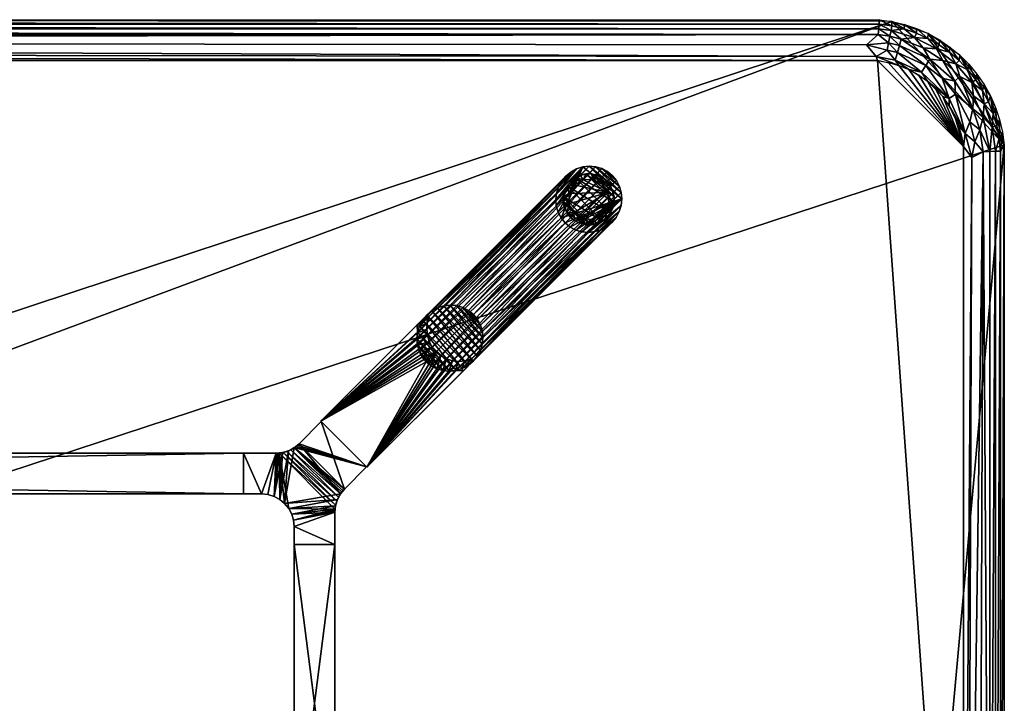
# Model space of a CAD drawing. Header units: inches. Extents: x -1 to 120, y -42 to 1.
# Tile 6 of 6: x 90 to 120, y -21 to 0. Entities that reach past the tile are written whole.
import ezdxf

# ---------------------------------------------------------------- set-up
doc = ezdxf.new("R2010")
doc.units = ezdxf.units.IN
for name, color, linetype in [('AFUTL-3-EDPL', 19, 'Continuous'), ('AFUTL-3-GDPL', 19, 'Continuous'), ('AFUTL-3-HWPT', 4, 'Continuous'), ('AFUTL-3-LGWD', 15, 'Continuous'), ('AFUTL-3-TPWD', 15, 'Continuous')]:
    doc.layers.add(name, color=color, linetype=linetype)

msp = doc.modelspace()

# ---------------------------------------------------------------- meshes
at = {"layer": 'AFUTL-3-EDPL'}
mesh = msp.add_polyface(dxfattribs=at)
corners = [(116.145, -0.279, 29.056), (3.855, -0.279, 29.056), (3.841, -0.132, 29.266), (116.128, -0.457, 28.871), (3.891, -0.661, 28.715), (3.872, -0.457, 28.871), (2.697, -0.267, 29.547), (3.069, -0.142, 29.547), (3.072, -0.28, 29.266), (3.896, -1.253, 28.476), (4.232, -0.997, 28.541), (116.104, -1.253, 28.476), (2.692, -1.244, 28.592), (3.596, -0.931, 28.592), (3.073, -1.336, 28.505), (3.453, -0.188, 29.266), (3.164, -0.593, 28.871), (2.757, -0.546, 29.056), (3.481, -0.333, 29.056), (3.451, -0.052, 29.547), (116.064, -1.127, 28.505), (2.589, -1.043, 28.715), (3.222, -0.79, 28.715), (2.702, -0.408, 29.266), (2.495, -0.861, 28.871), (3.84, 0.002, 29.547), (116.159, -0.132, 29.266), (2.932, -1.531, 28.476), (2.546, -1.607, 28.505), (3.242, -1.402, 28.476)]
mesh.append_faces([[corners[k] for k in face] for face in [(3, 4, 5), (9, 10, 11), (15, 19, 2), (23, 6, 8), (13, 4, 10), (18, 15, 1), (8, 7, 15)]], dxfattribs={"vtx0": -1, "vtx1": -1})
mesh.append_faces([[corners[k] for k in face] for face in [(12, 13, 14), (16, 5, 4), (17, 18, 16), (14, 13, 9), (12, 21, 13), (24, 16, 22), (24, 17, 16), (17, 8, 18), (22, 4, 13), (22, 16, 4), (16, 18, 5), (14, 27, 28)]], dxfattribs={"vtx0": -1, "vtx1": -1, "vtx2": -1})
mesh.append_faces([[corners[k] for k in face] for face in [(9, 13, 10), (14, 29, 27)]], dxfattribs={"vtx0": -1, "vtx2": -1})
mesh.append_faces([[corners[k] for k in face] for face in [(0, 1, 2), (6, 7, 8), (15, 2, 1), (20, 10, 4), (21, 22, 13), (23, 8, 17), (19, 25, 2), (26, 2, 25), (3, 5, 1), (7, 19, 15), (18, 1, 5), (8, 15, 18), (9, 29, 14)]], dxfattribs={"vtx1": -1, "vtx2": -1})
mesh = msp.add_polyface(dxfattribs=at)
corners = [(116.128, -0.457, 28.871), (3.855, -0.279, 29.056), (116.145, -0.279, 29.056), (116.064, -1.127, 28.505), (3.891, -0.661, 28.715), (115.768, -0.771, 28.64), (116.778, -0.79, 28.715), (117.585, -1.404, 28.592), (116.715, -1.006, 28.592), (116.485, -0.508, 28.871), (116.447, -0.709, 28.715), (116.404, -0.931, 28.592), (116.159, -0.132, 29.266), (3.84, 0.002, 29.547), (116.16, 0.002, 29.547), (116.549, -0.052, 29.547), (116.928, -0.28, 29.266), (116.547, -0.188, 29.266), (117.243, -0.546, 29.056), (116.836, -0.593, 28.871), (116.519, -0.333, 29.056), (116.646, -1.239, 28.505), (117.454, -1.607, 28.505), (3.841, -0.132, 29.266), (116.104, -1.253, 28.476), (116.758, -1.402, 28.476), (4.232, -0.997, 28.541), (116.931, -0.142, 29.547), (117.068, -1.531, 28.476)]
mesh.append_faces([[corners[k] for k in face] for face in [(6, 8, 10), (20, 9, 2), (15, 17, 14), (9, 10, 0), (16, 20, 17), (24, 3, 25), (8, 21, 11), (27, 16, 15), (17, 20, 12), (19, 6, 9), (25, 21, 28)]], dxfattribs={"vtx0": -1, "vtx1": -1})
mesh.append_faces([[corners[k] for k in face] for face in [(5, 11, 3), (18, 19, 20), (11, 21, 3), (8, 22, 21), (16, 18, 20), (5, 10, 11), (0, 10, 5), (25, 3, 21)]], dxfattribs={"vtx0": -1, "vtx1": -1, "vtx2": -1})
mesh.append_faces([[corners[k] for k in face] for face in [(0, 1, 2), (3, 4, 5), (6, 7, 8), (2, 9, 0), (12, 13, 14), (15, 16, 17), (9, 6, 10), (12, 20, 2), (2, 23, 12), (24, 26, 3), (10, 8, 11), (14, 17, 12), (20, 19, 9)]], dxfattribs={"vtx0": -1, "vtx2": -1})
mesh.append_faces([[corners[k] for k in face] for face in [(5, 4, 0)]], dxfattribs={"vtx1": -1, "vtx2": -1})
mesh = msp.add_polyface(dxfattribs=at)
corners = [(117.303, -0.267, 29.547), (117.298, -0.408, 29.266), (116.931, -0.142, 29.547), (118.478, -1.882, 28.715), (117.707, -1.214, 28.715), (118.111, -1.251, 28.871), (117.505, -0.861, 28.871), (116.836, -0.593, 28.871), (117.654, -0.571, 29.266), (118.305, -2.636, 28.476), (118.111, -2.362, 28.476), (118.308, -2.422, 28.505), (117.636, -1.887, 28.476), (117.454, -1.607, 28.505), (117.068, -1.531, 28.476), (117.994, -0.767, 29.266), (118.005, -0.617, 29.547), (118.313, -0.994, 29.266), (118.087, -1.799, 28.592), (117.663, -0.426, 29.547), (117.914, -0.891, 29.056), (117.243, -0.546, 29.056), (118.507, -1.358, 29.056), (117.585, -1.404, 28.592), (116.778, -0.79, 28.715), (116.646, -1.239, 28.505), (116.715, -1.006, 28.592), (118.329, -0.838, 29.547), (116.928, -0.28, 29.266)]
mesh.append_faces([[corners[k] for k in face] for face in [(14, 13, 12)]], dxfattribs={"vtx0": -1})
mesh.append_faces([[corners[k] for k in face] for face in [(0, 1, 2), (15, 16, 17), (17, 20, 15), (4, 23, 24), (8, 21, 1), (23, 13, 26), (19, 8, 0), (27, 17, 16), (1, 21, 28), (8, 19, 15), (15, 20, 8)]], dxfattribs={"vtx0": -1, "vtx1": -1})
mesh.append_faces([[corners[k] for k in face] for face in [(18, 4, 3), (22, 20, 17), (14, 25, 13), (8, 20, 21), (5, 20, 22), (20, 6, 21), (20, 5, 6), (11, 13, 23)]], dxfattribs={"vtx0": -1, "vtx1": -1, "vtx2": -1})
mesh.append_faces([[corners[k] for k in face] for face in [(3, 4, 5), (0, 8, 1), (15, 19, 16), (21, 6, 7), (11, 23, 18), (7, 4, 24), (2, 1, 28)]], dxfattribs={"vtx0": -1, "vtx2": -1})
mesh.append_faces([[corners[k] for k in face] for face in [(6, 4, 7)]], dxfattribs={"vtx1": -1})
mesh.append_faces([[corners[k] for k in face] for face in [(9, 10, 11), (12, 13, 11), (18, 23, 4), (10, 12, 11)]], dxfattribs={"vtx1": -1, "vtx2": -1})
mesh.append_faces([[corners[k] for k in face] for face in [(5, 4, 6)]], dxfattribs={"vtx2": -1})
mesh = msp.add_polyface(dxfattribs=at)
corners = [(118.879, -1.534, 29.266), (118.909, -1.367, 29.547), (119.121, -1.842, 29.266), (118.507, -1.358, 29.056), (119.001, -1.928, 29.056), (118.633, -1.748, 28.871), (119.333, -2.172, 29.266), (119.382, -1.993, 29.547), (119.513, -2.52, 29.266), (118.329, -0.838, 29.547), (118.631, -1.089, 29.547), (118.609, -1.251, 29.266), (119.051, -2.335, 28.871), (119.35, -2.99, 28.871), (119.03, -2.741, 28.715), (118.505, -2.281, 28.592), (118.478, -1.882, 28.715), (119.378, -2.581, 29.056), (119.16, -1.669, 29.547), (118.943, -3.131, 28.592), (119.573, -2.336, 29.547), (118.798, -3.495, 28.505), (118.308, -2.422, 28.505), (118.111, -1.251, 28.871), (118.313, -0.994, 29.266), (118.087, -1.799, 28.592), (119.731, -2.695, 29.547), (119.658, -2.884, 29.266)]
mesh.append_faces([[corners[k] for k in face] for face in [(0, 1, 2), (6, 7, 8), (12, 13, 14), (5, 4, 12), (11, 3, 24), (8, 20, 27), (2, 18, 6), (11, 10, 0)]], dxfattribs={"vtx0": -1, "vtx1": -1})
mesh.append_faces([[corners[k] for k in face] for face in [(3, 4, 5), (14, 15, 16), (3, 0, 4), (21, 22, 15), (4, 6, 17), (5, 23, 3), (12, 17, 13), (4, 17, 12), (15, 22, 25), (15, 25, 16)]], dxfattribs={"vtx0": -1, "vtx1": -1, "vtx2": -1})
mesh.append_faces([[corners[k] for k in face] for face in [(14, 16, 5)]], dxfattribs={"vtx0": -1, "vtx2": -1})
mesh.append_faces([[corners[k] for k in face] for face in [(9, 10, 11), (6, 8, 17), (1, 18, 2), (19, 15, 14), (7, 20, 8), (0, 2, 4), (5, 16, 23), (11, 24, 9), (10, 1, 0), (18, 7, 6), (20, 26, 27), (8, 27, 17), (2, 6, 4), (11, 0, 3)]], dxfattribs={"vtx1": -1, "vtx2": -1})
mesh.append_faces([[corners[k] for k in face] for face in [(5, 12, 14)]], dxfattribs={"vtx2": -1})
mesh = msp.add_polyface(dxfattribs=at)
corners = [(118.882, -37.917, 28.505), (119.002, -4.23, 28.541), (119.35, -4.059, 28.715), (119.88, -37.964, 29.266), (119.88, -4.034, 29.266), (120, -3.838, 29.547), (118.943, -3.131, 28.592), (119.253, -3.385, 28.715), (119.094, -3.752, 28.592), (119.378, -2.581, 29.056), (119.658, -2.884, 29.266), (119.625, -3.294, 29.056), (119.03, -2.741, 28.715), (119.35, -2.99, 28.871), (119.554, -37.949, 28.871), (119.554, -4.05, 28.871), (119.732, -4.041, 29.056), (119.769, -3.26, 29.266), (118.798, -3.495, 28.505), (118.505, -2.281, 28.592), (119.843, -3.644, 29.266), (119.946, -3.449, 29.547), (118.746, -3.895, 28.476), (118.305, -2.636, 28.476), (118.308, -2.422, 28.505), (119.731, -2.695, 29.547), (119.856, -3.067, 29.547), (118.596, -3.24, 28.476), (119.732, -37.957, 29.056)]
mesh.append_faces([[corners[k] for k in face] for face in [(18, 22, 27)]], dxfattribs={"vtx0": -1})
mesh.append_faces([[corners[k] for k in face] for face in [(6, 18, 19), (14, 2, 15), (13, 15, 7), (10, 25, 17), (8, 2, 1), (17, 26, 20)]], dxfattribs={"vtx0": -1, "vtx1": -1})
mesh.append_faces([[corners[k] for k in face] for face in [(6, 7, 8), (9, 10, 11), (6, 8, 18), (11, 16, 15), (11, 20, 16), (1, 22, 18), (12, 7, 6), (18, 23, 24), (7, 2, 8), (7, 15, 2)]], dxfattribs={"vtx0": -1, "vtx1": -1, "vtx2": -1})
mesh.append_faces([[corners[k] for k in face] for face in [(12, 13, 7), (9, 11, 13), (18, 8, 1)]], dxfattribs={"vtx0": -1, "vtx2": -1})
mesh.append_faces([[corners[k] for k in face] for face in [(20, 21, 4), (27, 23, 18)]], dxfattribs={"vtx1": -1})
mesh.append_faces([[corners[k] for k in face] for face in [(0, 1, 2), (14, 15, 16), (10, 17, 11), (25, 26, 17), (13, 11, 15), (20, 4, 16), (28, 16, 4), (17, 20, 11)]], dxfattribs={"vtx1": -1, "vtx2": -1})
mesh.append_faces([[corners[k] for k in face] for face in [(3, 4, 5), (21, 5, 4), (26, 21, 20)]], dxfattribs={"vtx2": -1})
mesh = msp.add_polyface(dxfattribs=at)
corners = [(119.227, -37.768, 28.64), (119.35, -4.059, 28.715), (119.554, -37.949, 28.871), (119.253, -38.614, 28.715), (118.943, -38.867, 28.592), (119.094, -38.246, 28.592), (119.732, -4.041, 29.056), (119.732, -37.957, 29.056), (119.658, -39.115, 29.266), (119.625, -38.704, 29.056), (119.769, -38.739, 29.266), (118.873, -39.561, 28.715), (119.856, -38.931, 29.547), (119.88, -37.964, 29.266), (120, -3.838, 29.547), (120, -38.16, 29.547), (118.596, -38.758, 28.476), (118.746, -38.104, 28.476), (119.002, -4.23, 28.541), (118.882, -37.917, 28.505), (119.52, -38.308, 28.871), (119.317, -38.278, 28.715), (118.746, -3.895, 28.476), (119.843, -38.354, 29.266), (119.88, -4.034, 29.266), (119.35, -39.008, 28.871), (119.378, -39.417, 29.056), (119.946, -38.549, 29.547), (118.308, -39.577, 28.505)]
mesh.append_faces([[corners[k] for k in face] for face in [(8, 9, 10), (10, 12, 8), (4, 16, 5), (22, 18, 17), (17, 19, 16), (3, 5, 21), (20, 21, 2), (23, 7, 13), (13, 15, 23), (10, 9, 23), (23, 27, 10)]], dxfattribs={"vtx0": -1, "vtx1": -1})
mesh.append_faces([[corners[k] for k in face] for face in [(4, 3, 11), (9, 20, 7), (23, 9, 7), (9, 25, 20), (25, 9, 26), (28, 16, 4), (5, 16, 19), (0, 5, 19), (0, 21, 5), (2, 21, 0)]], dxfattribs={"vtx0": -1, "vtx1": -1, "vtx2": -1})
mesh.append_faces([[corners[k] for k in face] for face in [(3, 4, 5), (2, 6, 7), (13, 14, 15), (17, 18, 19), (20, 3, 21), (7, 24, 13), (23, 15, 27), (19, 1, 0), (11, 3, 25), (7, 20, 2), (10, 27, 12)]], dxfattribs={"vtx0": -1, "vtx2": -1})
mesh.append_faces([[corners[k] for k in face] for face in [(0, 1, 2), (25, 3, 20)]], dxfattribs={"vtx1": -1, "vtx2": -1})
at = {"layer": 'AFUTL-3-GDPL'}
mesh = msp.add_polyface(dxfattribs=at)
corners = [(107.322, -4.734), (106.567, -5.935), (107.822, -5.305, 0.531), (107.653, -6.183), (107.022, -6.104, 0.531), (107.9, -5.097), (106.792, -5.074, 0.531), (106.451, -5.428), (107.617, -6.01, 0.531), (106.815, -4.85), (108.016, -5.605), (107.145, -6.299), (106.624, -5.653, 0.531), (107.37, -4.906, 0.531), (106.815, -6.183, 0.177), (107.79, -6.073, 0.177), (106.567, -5.097, 0.177), (107.9, -5.097, 0.177), (107.653, -4.85, 0.177), (106.815, -4.85, 0.177), (106.49, -5.776, 0.177), (107.494, -6.26, 0.177), (108.016, -5.428, 0.177), (107.322, -4.734, 0.177), (107.977, -5.776, 0.177), (106.451, -5.428, 0.177), (107.145, -6.299, 0.177), (107.851, -5.614, 0.531), (107.331, -6.134, 0.531), (106.633, -5.342, 0.531), (106.567, -5.097), (106.815, -6.183), (107.653, -4.85), (107.9, -5.935), (107.059, -4.916, 0.531), (107.647, -5.048, 0.531), (106.765, -5.93, 0.531), (107.727, -5.899, 0.531), (106.677, -6.073, 0.177), (106.974, -4.773, 0.177), (107.145, -4.734), (108.016, -5.428), (106.451, -5.605), (107.322, -6.299), (108.016, -5.605, 0.177), (107.145, -4.734, 0.177), (106.567, -5.935, 0.177), (107.9, -5.935, 0.177), (107.494, -4.773, 0.177), (106.451, -5.605, 0.177), (107.653, -6.183, 0.177), (107.79, -4.96, 0.177)]
mesh.append_faces([[corners[k] for k in face] for face in [(4, 14, 26), (35, 51, 18), (6, 19, 16), (12, 49, 20), (34, 45, 39), (28, 26, 21), (36, 46, 38), (21, 43, 3), (47, 33, 24), (29, 16, 25), (51, 32, 18), (48, 32, 0), (13, 48, 23), (39, 40, 9), (20, 42, 1), (46, 1, 38), (50, 3, 15), (2, 22, 17), (48, 0, 23), (45, 40, 39), (24, 33, 10), (49, 42, 20), (26, 43, 21), (4, 26, 28), (6, 16, 29), (38, 1, 31), (51, 5, 32), (15, 3, 33), (38, 31, 14), (39, 9, 19), (26, 11, 43), (27, 24, 44), (24, 10, 44), (20, 1, 46), (15, 33, 47), (18, 32, 48), (21, 3, 50), (17, 5, 51)]])
mesh.append_faces([[corners[k] for k in face] for face in [(13, 45, 34), (37, 24, 27), (12, 46, 36), (19, 30, 16), (22, 5, 17), (16, 7, 25), (14, 11, 26), (27, 22, 2), (1, 11, 31), (5, 0, 32), (34, 19, 6), (36, 14, 4), (37, 28, 8), (45, 0, 40), (22, 10, 41), (49, 7, 42), (37, 15, 47), (13, 18, 48), (12, 25, 49), (8, 21, 50), (35, 17, 51)]], dxfattribs={"vtx0": -1})
mesh.append_faces([[corners[k] for k in face] for face in [(33, 9, 10), (30, 3, 7), (42, 11, 1), (27, 28, 37), (41, 0, 5), (2, 4, 27), (9, 33, 30), (8, 15, 37), (10, 40, 41), (7, 43, 42)]], dxfattribs={"vtx0": -1, "vtx1": -1})
mesh.append_faces([[corners[k] for k in face] for face in [(10, 9, 40), (7, 3, 43), (27, 4, 28), (2, 6, 29), (30, 33, 3), (2, 36, 4), (41, 40, 0), (42, 43, 11)]], dxfattribs={"vtx0": -1, "vtx2": -1})
mesh.append_faces([[corners[k] for k in face] for face in [(28, 21, 8), (29, 25, 12), (35, 18, 13), (44, 10, 22), (2, 17, 35), (35, 13, 2), (23, 0, 45), (25, 7, 49)]], dxfattribs={"vtx1": -1})
mesh.append_faces([[corners[k] for k in face] for face in [(29, 12, 2), (12, 36, 2), (13, 34, 2), (34, 6, 2)]], dxfattribs={"vtx1": -1, "vtx2": -1})
mesh.append_faces([[corners[k] for k in face] for face in [(37, 47, 24), (27, 44, 22), (14, 31, 11), (16, 30, 7), (22, 41, 5), (8, 50, 15), (19, 9, 30), (36, 38, 14), (34, 39, 19), (13, 23, 45), (12, 20, 46)]], dxfattribs={"vtx2": -1})
at = {"layer": 'AFUTL-3-HWPT'}
mesh = msp.add_polyface(dxfattribs=at)
corners = [(99.004, -12.332, 28.476), (100.418, -13.746, 28.476), (103.38, -10.784, 28.476), (103.321, -10.725, 28.476), (103.133, -10.779, 28.476), (102.939, -10.797, 28.476), (102.746, -10.777, 28.476), (102.561, -10.72, 28.476), (102.391, -10.629, 28.476), (102.243, -10.507, 28.476), (102.121, -10.359, 28.476), (102.03, -10.189, 28.476), (101.973, -10.004, 28.476), (101.953, -9.811, 28.476), (101.971, -9.617, 28.476), (102.025, -9.429, 28.476), (101.966, -9.37, 28.476), (102.266, -9.069, 26.476), (99.004, -12.332, 26.476), (100.418, -13.746, 26.476), (103.681, -10.483, 26.476), (102.325, -9.128, 26.476), (103.622, -10.425, 26.476), (102.271, -9.316, 26.476), (102.254, -9.51, 26.476), (102.274, -9.703, 26.476), (102.33, -9.888, 26.476), (102.421, -10.058, 26.476), (102.543, -10.207, 26.476), (102.692, -10.329, 26.476), (102.862, -10.42, 26.476), (103.047, -10.476, 26.476), (103.24, -10.496, 26.476), (103.434, -10.479, 26.476)]
mesh.append_faces([[corners[k] for k in face] for face in [(16, 18, 0), (19, 2, 1), (16, 21, 17), (20, 3, 2), (23, 15, 14), (24, 14, 13), (25, 13, 12), (26, 12, 11), (27, 11, 10), (28, 10, 9), (28, 8, 29), (29, 7, 30), (30, 6, 31), (31, 5, 32), (32, 4, 33), (33, 3, 22), (1, 18, 19)]], dxfattribs={"vtx0": -1})
mesh.append_faces([[corners[k] for k in face] for face in [(1, 9, 0), (2, 4, 1), (17, 23, 18), (18, 28, 19)]], dxfattribs={"vtx0": -1, "vtx1": -1})
mesh.append_faces([[corners[k] for k in face] for face in [(0, 9, 10), (0, 10, 11), (1, 4, 5), (1, 5, 6), (1, 7, 8), (1, 8, 9), (0, 12, 13), (0, 13, 14), (14, 16, 0), (18, 23, 24), (18, 24, 25), (18, 26, 27), (18, 27, 28), (19, 28, 29), (19, 29, 30), (19, 31, 32), (19, 32, 33), (33, 20, 19)]], dxfattribs={"vtx0": -1, "vtx2": -1})
mesh.append_faces([[corners[k] for k in face] for face in [(15, 16, 14), (17, 18, 16), (20, 2, 19), (15, 21, 16), (22, 3, 20), (22, 20, 33), (21, 15, 23), (23, 14, 24), (24, 13, 25), (25, 12, 26), (26, 11, 27), (27, 10, 28), (0, 18, 1)]], dxfattribs={"vtx1": -1})
mesh.append_faces([[corners[k] for k in face] for face in [(6, 7, 1), (11, 12, 0), (25, 26, 18), (30, 31, 19)]], dxfattribs={"vtx1": -1, "vtx2": -1})
mesh.append_faces([[corners[k] for k in face] for face in [(2, 3, 4), (17, 21, 23), (28, 9, 8), (29, 8, 7), (30, 7, 6), (31, 6, 5), (32, 5, 4), (33, 4, 3)]], dxfattribs={"vtx2": -1})
mesh = msp.add_polyface(dxfattribs=at)
corners = [(99.015, -12.343, 28.476), (99.015, -12.343, 26.508), (98.334, -13.024, 26.486), (98.334, -13.024, 28.476), (100.407, -13.735, 26.508), (100.407, -13.735, 28.476), (99.726, -14.416, 28.476), (99.726, -14.416, 26.486), (96.625, -13.317, 26.476), (96.625, -13.317, 28.476), (97.627, -13.317, 28.476), (97.627, -13.317, 26.476), (96.625, -14.567, 26.476), (96.625, -14.567, 28.476), (97.822, -13.298, 28.476), (98.009, -13.241, 28.476), (98.182, -13.149, 28.476), (98.288, -13.068, 26.484), (98.239, -13.108, 26.483), (98.187, -13.145, 26.481), (98.079, -13.209, 26.479), (97.962, -13.259, 26.477), (97.841, -13.294, 26.477), (97.719, -13.313, 26.476), (97.688, -13.315, 26.476), (97.657, -13.317, 26.476), (99.601, -14.568, 28.476), (99.509, -14.741, 28.476), (99.452, -14.928, 28.476), (99.433, -15.123, 28.476), (99.433, -15.123, 26.476), (99.433, -15.093, 26.476), (99.435, -15.062, 26.476), (99.437, -15.031, 26.476), (99.456, -14.909, 26.477), (99.491, -14.788, 26.477), (99.541, -14.671, 26.479), (99.605, -14.563, 26.481), (99.642, -14.511, 26.483), (99.682, -14.462, 26.484), (97.183, -14.567, 26.476), (97.183, -14.567, 28.476), (97.378, -14.586, 28.476), (97.566, -14.643, 28.476), (97.738, -14.736, 28.476), (97.89, -14.86, 28.476), (98.014, -15.012, 28.476), (98.107, -15.184, 28.476), (98.164, -15.372, 28.476), (98.183, -15.567, 28.476), (98.183, -16.125, 28.476), (99.433, -16.125, 28.476), (99.433, -16.125, 26.476), (97.378, -14.586, 26.476), (97.566, -14.643, 26.476), (97.738, -14.736, 26.476), (97.89, -14.86, 26.476), (98.014, -15.012, 26.476), (98.107, -15.184, 26.476), (98.164, -15.372, 26.476), (98.183, -15.567, 26.476), (98.183, -16.125, 26.476)]
mesh.append_faces([[corners[k] for k in face] for face in [(1, 5, 4), (9, 12, 13), (41, 9, 13), (30, 51, 52), (59, 49, 48), (58, 48, 47), (57, 47, 46), (56, 46, 45), (55, 45, 44), (54, 44, 43), (53, 43, 42), (60, 52, 61), (52, 50, 61)]], dxfattribs={"vtx0": -1})
mesh.append_faces([[corners[k] for k in face] for face in [(4, 6, 7), (8, 10, 11), (14, 23, 10), (15, 21, 14), (21, 15, 20), (20, 16, 19), (19, 16, 18), (18, 3, 17), (17, 3, 2), (26, 38, 6), (27, 36, 26), (36, 27, 35), (35, 28, 34), (34, 28, 33), (33, 29, 32), (32, 29, 31), (31, 29, 30), (13, 40, 41), (6, 3, 26), (45, 15, 44), (44, 14, 43), (43, 10, 42), (42, 10, 41), (26, 45, 27), (27, 46, 28), (28, 47, 29), (60, 49, 59), (61, 49, 60), (33, 23, 34), (34, 22, 35), (35, 21, 36), (36, 20, 37), (25, 54, 11), (54, 23, 55), (55, 23, 56), (56, 23, 57), (57, 33, 58), (58, 33, 59), (59, 30, 60), (2, 4, 17), (17, 4, 18), (18, 4, 19)]], dxfattribs={"vtx0": -1, "vtx1": -1})
mesh.append_faces([[corners[k] for k in face] for face in [(26, 16, 45), (57, 23, 33)]], dxfattribs={"vtx0": -1, "vtx1": -1, "vtx2": -1})
mesh.append_faces([[corners[k] for k in face] for face in [(3, 1, 2), (10, 23, 24), (10, 24, 25), (14, 21, 22), (14, 22, 23), (20, 15, 16), (18, 16, 3), (6, 38, 39), (6, 39, 7), (26, 36, 37), (26, 37, 38), (35, 27, 28), (33, 28, 29), (6, 0, 3), (26, 3, 16), (45, 16, 15), (44, 15, 14), (43, 14, 10), (41, 10, 9), (27, 45, 46), (28, 46, 47), (29, 47, 48), (29, 48, 49), (49, 51, 29), (40, 42, 41), (34, 23, 22), (35, 22, 21), (36, 21, 20), (37, 20, 19), (11, 54, 53), (11, 53, 40), (54, 24, 23), (59, 33, 32), (59, 32, 31), (60, 30, 52), (40, 8, 11), (19, 4, 7), (19, 7, 39), (19, 38, 37)]], dxfattribs={"vtx0": -1, "vtx2": -1})
mesh.append_faces([[corners[k] for k in face] for face in [(0, 1, 3), (5, 6, 4), (9, 10, 8), (0, 5, 1), (8, 12, 9), (12, 40, 13), (5, 0, 6), (50, 51, 49), (59, 48, 58), (58, 47, 57), (57, 46, 56), (56, 45, 55), (55, 44, 54), (54, 43, 53), (53, 42, 40), (50, 49, 61), (12, 8, 40), (1, 4, 2), (51, 50, 52)]], dxfattribs={"vtx1": -1})
mesh.append_faces([[corners[k] for k in face] for face in [(25, 11, 10), (29, 51, 30), (25, 24, 54), (31, 30, 59), (39, 38, 19)]], dxfattribs={"vtx1": -1, "vtx2": -1})
mesh = msp.add_polyface(dxfattribs=at)
corners = [(23.375, -14.567, 26.476), (23.375, -13.317, 26.476), (96.625, -13.317, 26.476), (96.625, -14.567, 26.476), (96.625, -14.567, 28.476), (23.375, -14.567, 28.476), (96.625, -13.317, 28.476), (23.375, -13.317, 28.476)]
mesh.append_faces([[corners[k] for k in face] for face in [(3, 1, 2), (5, 3, 4), (2, 4, 3), (1, 6, 2), (5, 6, 7), (0, 7, 1)]], dxfattribs={"vtx0": -1})
mesh.append_faces([[corners[k] for k in face] for face in [(0, 1, 3), (0, 3, 5), (6, 4, 2), (7, 6, 1), (4, 6, 5), (5, 7, 0)]], dxfattribs={"vtx1": -1})
mesh = msp.add_polyface(dxfattribs=at)
corners = [(98.183, -16.125, 26.476), (99.433, -16.125, 26.476), (99.433, -25.875, 26.476), (98.183, -25.875, 26.476), (99.433, -16.125, 28.476), (99.433, -25.875, 28.476), (98.183, -25.875, 28.476), (98.183, -16.125, 28.476)]
mesh.append_faces([[corners[k] for k in face] for face in [(3, 1, 2), (1, 5, 2), (6, 2, 5), (3, 7, 0), (5, 7, 6), (0, 4, 1)]], dxfattribs={"vtx0": -1})
mesh.append_faces([[corners[k] for k in face] for face in [(0, 1, 3), (4, 5, 1), (3, 2, 6), (6, 7, 3), (4, 7, 5), (7, 4, 0)]], dxfattribs={"vtx1": -1})
at = {"layer": 'AFUTL-3-LGWD'}
mesh = msp.add_polyface(dxfattribs=at)
corners = [(106.508, -6.242, 0.098), (106.66, -6.367, 0.098), (106.835, -6.459, 0.098), (107.025, -6.514, 0.098), (107.222, -6.532, 0.098), (107.421, -6.51, 0.098), (107.612, -6.45, 0.098), (107.788, -6.354, 0.098), (107.944, -6.226, 0.098), (108.071, -6.071, 0.098), (108.167, -5.894, 0.098), (108.227, -5.703, 0.098), (108.249, -5.505, 0.098), (108.231, -5.307, 0.098), (108.176, -5.118, 0.098), (108.084, -4.943, 0.098), (107.959, -4.791, 0.098), (107.807, -4.666, 0.098), (107.632, -4.574, 0.098), (107.443, -4.519, 0.098), (107.245, -4.501, 0.098), (107.047, -4.523, 0.098), (106.855, -4.583, 0.098), (106.679, -4.679, 0.098), (106.524, -4.806, 0.098), (106.396, -4.962, 0.098), (106.3, -5.138, 0.098), (106.24, -5.329, 0.098), (106.218, -5.528, 0.098), (106.236, -5.725, 0.098), (106.291, -5.915, 0.098), (106.383, -6.09, 0.098), (103.695, -9.055, 28.472), (103.819, -9.208, 28.472), (103.911, -9.382, 28.472), (103.967, -9.572, 28.472), (103.984, -9.77, 28.472), (103.963, -9.968, 28.472), (103.903, -10.159, 28.472), (103.807, -10.336, 28.472), (103.679, -10.491, 28.472), (103.524, -10.619, 28.472), (103.347, -10.715, 28.472), (103.156, -10.774, 28.472), (102.958, -10.796, 28.472), (102.76, -10.779, 28.472), (102.57, -10.723, 28.472), (102.396, -10.631, 28.472), (102.243, -10.507, 28.472), (102.119, -10.354, 28.472), (102.027, -10.18, 28.472), (101.971, -9.99, 28.472), (101.954, -9.792, 28.472), (101.976, -9.594, 28.472), (102.035, -9.403, 28.472), (102.131, -9.226, 28.472), (102.259, -9.071, 28.472), (102.414, -8.943, 28.472), (102.591, -8.847, 28.472), (102.782, -8.787, 28.472), (102.98, -8.766, 28.472), (103.178, -8.783, 28.472), (103.368, -8.839, 28.472), (103.542, -8.931, 28.472)]
mesh.append_faces([[corners[k] for k in face] for face in [(0, 47, 48), (46, 1, 2), (44, 3, 4), (42, 5, 6), (40, 7, 8), (38, 9, 10), (36, 11, 12), (34, 13, 14), (32, 15, 16), (63, 18, 62), (61, 20, 60), (59, 22, 58), (57, 24, 56), (55, 26, 54), (53, 28, 52), (51, 30, 50), (47, 49, 48), (23, 25, 24), (15, 17, 16), (7, 9, 8)]], dxfattribs={"vtx0": -1})
mesh.append_faces([[corners[k] for k in face] for face in [(1, 47, 0), (47, 1, 46), (45, 3, 44), (43, 5, 42), (41, 7, 40), (39, 9, 38), (37, 11, 36), (35, 13, 34), (33, 15, 32), (32, 17, 63), (62, 19, 61), (60, 21, 59), (58, 23, 57), (56, 25, 55), (54, 27, 53), (52, 29, 51), (50, 31, 49), (33, 63, 34), (34, 62, 35), (35, 61, 36), (36, 60, 37), (37, 59, 38), (38, 58, 39), (39, 57, 40), (40, 56, 41), (41, 55, 42), (42, 54, 43), (43, 53, 44), (44, 52, 45), (45, 51, 46), (46, 50, 47), (21, 27, 22), (22, 26, 23), (12, 20, 13), (13, 19, 14), (14, 18, 15), (11, 4, 12), (4, 11, 5), (5, 10, 6), (6, 9, 7)]], dxfattribs={"vtx0": -1, "vtx1": -1})
mesh.append_faces([[corners[k] for k in face] for face in [(12, 31, 21)]], dxfattribs={"vtx0": -1, "vtx1": -1, "vtx2": -1})
mesh.append_faces([[corners[k] for k in face] for face in [(45, 2, 3), (43, 4, 5), (41, 6, 7), (39, 8, 9), (37, 10, 11), (35, 12, 13), (33, 14, 15), (63, 17, 18), (61, 19, 20), (59, 21, 22), (57, 23, 24), (55, 25, 26), (53, 27, 28), (51, 29, 30), (49, 31, 0), (34, 63, 62), (35, 62, 61), (36, 61, 60), (37, 60, 59), (38, 59, 58), (39, 58, 57), (40, 57, 56), (41, 56, 55), (42, 55, 54), (43, 54, 53), (44, 53, 52), (45, 52, 51), (46, 51, 50), (47, 50, 49), (12, 0, 31), (21, 31, 30), (21, 30, 29), (21, 28, 27), (22, 27, 26), (23, 26, 25), (13, 20, 19), (14, 19, 18), (15, 18, 17), (12, 4, 3), (12, 3, 2), (5, 11, 10), (6, 10, 9)]], dxfattribs={"vtx0": -1, "vtx2": -1})
mesh.append_faces([[corners[k] for k in face] for face in [(46, 2, 45), (44, 4, 43), (42, 6, 41), (40, 8, 39), (38, 10, 37), (36, 12, 35), (34, 14, 33), (32, 63, 33)]], dxfattribs={"vtx1": -1})
mesh.append_faces([[corners[k] for k in face] for face in [(1, 0, 12), (29, 28, 21), (21, 20, 12), (2, 1, 12)]], dxfattribs={"vtx1": -1, "vtx2": -1})
mesh.append_faces([[corners[k] for k in face] for face in [(0, 48, 49), (32, 16, 17), (62, 18, 19), (60, 20, 21), (58, 22, 23), (56, 24, 25), (54, 26, 27), (52, 28, 29), (50, 30, 31)]], dxfattribs={"vtx2": -1})
at = {"layer": 'AFUTL-3-TPWD'}
mesh = msp.add_polyface(dxfattribs=at)
corners = [(3.84, 0.002, 29.547), (3.84, -42, 29.547), (120, -38.16, 29.547), (3.896, -40.746, 28.476), (3.896, -1.253, 28.476), (118.746, -38.104, 28.476), (116.549, -0.052, 29.547), (116.549, -41.946, 29.547), (118.746, -3.895, 28.476), (0.054, -3.449, 29.547), (0.054, -38.549, 29.547), (120, -3.838, 29.547), (117.887, -2.111, 28.476), (2.113, -2.111, 28.476), (117.887, -39.887, 28.476), (2.113, -39.887, 28.476), (116.104, -1.253, 28.476), (1.254, -3.895, 28.476), (116.104, -40.746, 28.476), (1.254, -38.104, 28.476), (119.573, -2.336, 29.547), (2.337, -0.426, 29.547), (119.573, -39.663, 29.547), (2.337, -41.573, 29.547), (118.468, -39.068, 28.476), (117.068, -1.531, 28.476), (2.932, -40.468, 28.476), (1.532, -2.93, 28.476), (118.468, -2.93, 28.476), (1.532, -39.068, 28.476), (2.932, -1.531, 28.476), (117.068, -40.468, 28.476), (0.427, -39.663, 29.547), (117.663, -41.573, 29.547), (117.663, -0.426, 29.547), (0.427, -2.336, 29.547), (118.631, -1.089, 29.547), (1.369, -40.909, 29.547), (1.091, -1.367, 29.547), (118.909, -40.631, 29.547), (1.311, -38.435, 28.476), (3.565, -1.309, 28.476), (116.435, -40.689, 28.476), (118.689, -3.563, 28.476), (3.565, -40.689, 28.476), (1.311, -3.563, 28.476), (116.435, -1.309, 28.476), (118.689, -38.435, 28.476), (1.404, -38.758, 28.476), (3.242, -1.402, 28.476), (116.758, -40.596, 28.476), (118.596, -3.24, 28.476), (1.404, -3.24, 28.476), (116.758, -1.402, 28.476), (118.596, -38.758, 28.476), (3.242, -40.596, 28.476), (118.111, -39.636, 28.476), (1.889, -2.362, 28.476), (2.364, -40.111, 28.476), (117.636, -1.887, 28.476), (117.636, -40.111, 28.476), (1.889, -39.636, 28.476), (118.111, -2.362, 28.476), (2.364, -1.887, 28.476), (117.362, -1.693, 28.476), (118.305, -39.362, 28.476)]
mesh.append_faces([[corners[k] for k in face] for face in [(38, 0, 21), (1, 37, 23), (2, 39, 22), (4, 49, 41), (55, 3, 44)]], dxfattribs={"vtx0": -1})
mesh.append_faces([[corners[k] for k in face] for face in [(10, 0, 9), (11, 7, 2), (5, 16, 8), (17, 3, 19), (48, 3, 29), (58, 3, 26), (29, 3, 61), (9, 0, 35), (35, 0, 38), (19, 3, 40), (26, 3, 55), (40, 3, 48), (15, 3, 58), (61, 3, 15)]], dxfattribs={"vtx0": -1, "vtx1": -1})
mesh.append_faces([[corners[k] for k in face] for face in [(11, 6, 1), (1, 6, 10), (4, 18, 17), (5, 18, 4)]], dxfattribs={"vtx0": -1, "vtx1": -1, "vtx2": -1})
mesh.append_faces([[corners[k] for k in face] for face in [(17, 18, 3), (10, 6, 0), (11, 1, 7), (5, 4, 16), (8, 53, 25), (2, 33, 39), (8, 25, 64), (4, 27, 57), (8, 62, 28), (5, 60, 31), (1, 10, 32), (2, 7, 33), (11, 34, 6), (4, 30, 49), (5, 42, 18), (8, 28, 51), (4, 17, 45), (8, 16, 46), (5, 54, 24), (5, 50, 42), (4, 45, 52), (5, 56, 14), (8, 59, 12), (8, 12, 62), (4, 13, 63), (5, 65, 56)]], dxfattribs={"vtx0": -1, "vtx2": -1})
mesh.append_faces([[corners[k] for k in face] for face in [(52, 27, 4), (31, 50, 5), (32, 37, 1), (24, 65, 5), (63, 30, 4), (36, 34, 11), (46, 53, 8), (57, 13, 4), (14, 60, 5), (64, 59, 8)]], dxfattribs={"vtx1": -1, "vtx2": -1})
mesh.append_faces([[corners[k] for k in face] for face in [(11, 20, 36), (51, 43, 8), (5, 47, 54)]], dxfattribs={"vtx2": -1})

doc.saveas('drawing.dxf')
